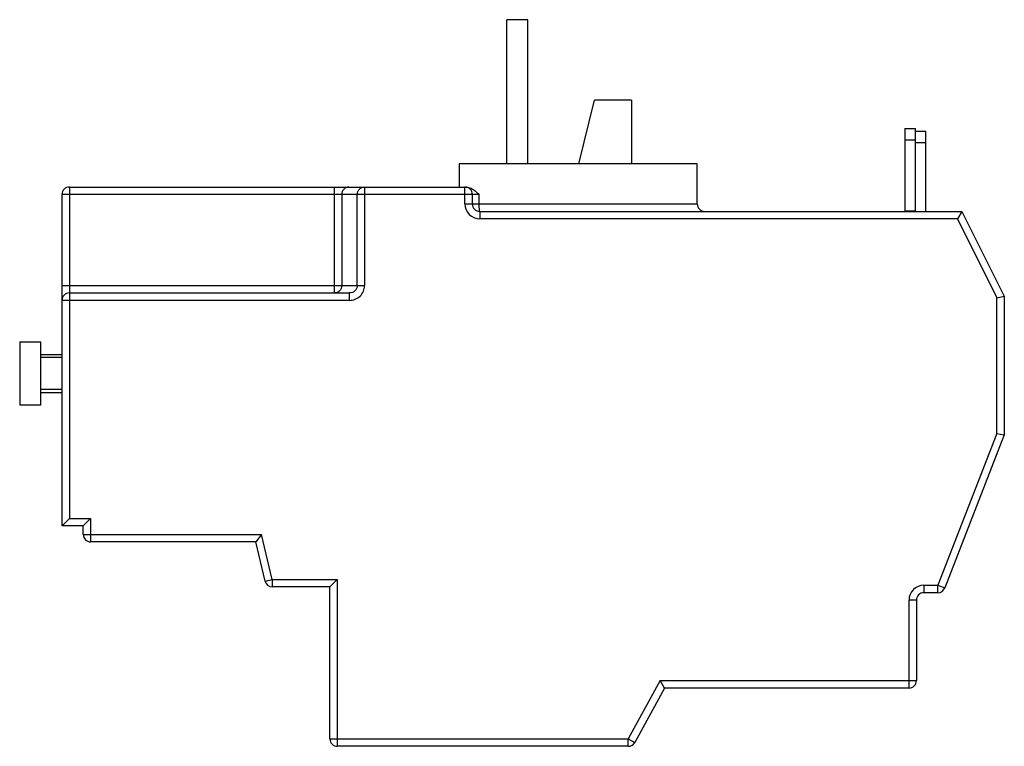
# Model space of a CAD drawing. Header units: millimetres. Extents: x 13.6 to 106.6, y 48.7 to 117.3.
import ezdxf

# ---------------------------------------------------------------- set-up
doc = ezdxf.new("R2010")
doc.units = ezdxf.units.MM
doc.header["$LTSCALE"] = 10.790491
doc.layers.get('0').update_dxf_attribs({"linetype": 'CONTINUOUS'})

msp = doc.modelspace()

# ---------------------------------------------------------------- linework, layer by layer
at = {"color": 7}
for p, q in [((59.644, 103.671), (59.644, 117.271)), ((61.643, 117.271), (59.644, 117.271)), ((61.644, 103.671), (61.644, 117.271)), ((66.444, 103.671), (67.944, 109.671)), ((71.444, 109.671), (67.944, 109.671)), ((71.444, 109.671), (71.444, 103.671)), ((97.244, 106.991), (98.244, 106.991)), ((97.244, 106.991), (97.244, 99.185)), ((98.244, 99.185), (98.244, 106.991)), ((98.244, 106.735), (99.244, 106.735)), ((99.244, 99.171), (99.244, 106.735)), ((98.244, 105.893), (97.244, 105.893)), ((99.244, 105.65), (98.244, 105.65)), ((55.144, 103.671), (55.144, 101.471)), ((77.644, 103.671), (55.144, 103.671)), ((77.644, 99.871), (77.644, 103.671)), ((18.344, 101.471), (18.344, 70.171)), ((18.344, 101.471), (55.813, 101.471)), ((43.374, 91.471), (43.374, 101.471)), ((46.213, 101.471), (46.213, 92.171)), ((55.694, 99.871), (55.694, 101.471)), ((17.644, 69.471), (17.644, 100.771)), ((57.018, 100.771), (17.644, 100.771)), ((44.059, 100.771), (44.059, 92.171)), ((45.528, 92.171), (45.528, 100.771)), ((56.394, 100.771), (56.394, 99.871)), ((57.018, 100.771), (57.018, 99.871)), ((55.694, 99.871), (77.644, 99.871)), ((57.094, 99.171), (57.094, 98.471)), ((57.094, 99.171), (102.644, 99.171)), ((98.244, 99.185), (97.244, 99.185)), ((102.644, 99.171), (102.211, 98.471)), ((102.644, 99.171), (106.644, 91.171)), ((102.211, 98.471), (57.094, 98.471)), ((102.211, 98.471), (105.944, 91.005)), ((17.644, 92.171), (46.213, 92.171)), ((18.344, 91.471), (44.784, 91.471)), ((44.784, 90.771), (44.784, 91.471)), ((105.944, 91.005), (106.644, 91.171)), ((106.644, 91.171), (106.644, 78.071)), ((44.784, 90.771), (17.644, 90.771)), ((105.944, 78.202), (105.944, 91.005)), ((13.644, 86.871), (13.644, 80.871)), ((13.644, 86.871), (15.644, 86.871)), ((15.644, 80.871), (15.644, 86.871)), ((15.644, 85.671), (17.644, 85.671)), ((17.644, 85.371), (15.644, 85.371)), ((17.644, 82.371), (15.644, 82.371)), ((15.644, 82.071), (17.644, 82.071)), ((15.644, 80.871), (13.644, 80.871)), ((105.944, 78.202), (100.365, 63.871)), ((105.944, 78.202), (106.644, 78.071)), ((106.644, 78.071), (101.017, 63.617)), ((18.344, 70.171), (17.644, 69.471)), ((18.344, 70.171), (20.344, 70.171)), ((20.344, 70.171), (19.644, 69.471)), ((20.344, 70.171), (20.344, 67.971)), ((19.644, 69.471), (17.644, 69.471)), ((19.644, 68.671), (19.644, 69.471)), ((19.644, 68.671), (36.498, 68.671)), ((35.944, 67.971), (20.344, 67.971)), ((36.498, 68.671), (35.944, 67.971)), ((36.817, 64.26), (35.944, 67.971)), ((37.498, 64.421), (36.498, 68.671)), ((36.817, 64.26), (37.498, 64.421)), ((37.498, 64.421), (37.498, 63.721)), ((37.498, 64.421), (43.644, 64.421)), ((43.644, 64.421), (42.944, 63.721)), ((43.644, 64.421), (43.644, 48.671)), ((42.944, 63.721), (37.498, 63.721)), ((42.944, 49.371), (42.944, 63.721)), ((99.044, 63.871), (100.365, 63.871)), ((99.044, 63.871), (99.044, 63.171)), ((100.365, 63.871), (101.017, 63.617)), ((100.365, 63.171), (100.365, 63.871)), ((98.344, 62.471), (97.644, 62.471)), ((97.644, 54.171), (97.644, 62.471)), ((98.344, 62.471), (98.344, 54.871)), ((100.365, 63.171), (99.044, 63.171)), ((74.128, 54.871), (71.128, 49.371)), ((74.128, 54.871), (98.344, 54.871)), ((74.544, 54.171), (74.128, 54.871)), ((74.544, 54.171), (71.743, 49.035)), ((97.644, 54.171), (74.544, 54.171)), ((42.944, 49.371), (71.128, 49.371)), ((71.128, 49.371), (71.743, 49.035)), ((71.128, 48.671), (71.128, 49.371)), ((71.128, 48.671), (43.644, 48.671))]:
    msp.add_line(p, q, dxfattribs=at)
for centre, radius, start, end in [((18.344, 100.771), 0.7, 90, 180), ((55.694, 100.771), 0.7, 0, 90), ((57.094, 99.871), 1.4, 180, 270), ((57.094, 99.871), 0.7, 180, 270), ((78.344, 99.871), 0.7, 180, 270), ((18.344, 90.771), 0.7, 90, 180), ((20.344, 68.671), 0.7, 180, 270), ((37.498, 64.421), 0.7, 193.24052, 270), ((99.044, 62.471), 1.4, 90, 180), ((100.365, 63.871), 0.7, 270, 338.73094), ((99.044, 62.471), 0.7, 90, 180), ((97.644, 54.871), 0.7, 270, 360), ((43.644, 49.371), 0.7, 180, 270), ((71.128, 49.371), 0.7, 270, 331.38954)]:
    msp.add_arc(centre, radius, start, end, dxfattribs=at)
for points, knots in [([(44.745, 101.471), (44.656, 101.471), (44.475, 101.434), (44.247, 101.278), (44.095, 101.045), (44.059, 100.862), (44.059, 100.771)], [0, 0, 0, 0, 0.247596, 0.496564, 0.747544, 1, 1, 1, 1]), ([(45.528, 100.771), (45.528, 100.862), (45.563, 101.045), (45.716, 101.278), (45.943, 101.434), (46.124, 101.471), (46.213, 101.471)], [0, 0, 0, 0, 0.252456, 0.503436, 0.752404, 1, 1, 1, 1]), ([(55.813, 101.471), (55.892, 101.471), (56.052, 101.45), (56.353, 101.34), (56.552, 101.201), (56.673, 101.098)], [0, 0, 0, 0, 0.250009, 0.500357, 1, 1, 1, 1]), ([(57.018, 99.871), (57.018, 99.781), (57.02, 99.652), (57.03, 99.487), (57.039, 99.382), (57.05, 99.296), (57.06, 99.237), (57.071, 99.202), (57.078, 99.184), (57.087, 99.171), (57.094, 99.171)], [0, 0, 0, 0, 0.376468, 0.54674, 0.696307, 0.819695, 0.912409, 0.946387, 0.971919, 1, 1, 1, 1]), ([(44.059, 92.171), (44.059, 92.08), (44.024, 91.896), (43.872, 91.664), (43.644, 91.507), (43.463, 91.471), (43.374, 91.471)], [0, 0, 0, 0, 0.252456, 0.503436, 0.752404, 1, 1, 1, 1]), ([(44.784, 90.771), (44.968, 90.771), (45.34, 90.842), (45.815, 91.149), (46.137, 91.614), (46.213, 91.987), (46.213, 92.171)], [0, 0, 0, 0, 0.250113, 0.50011, 0.750045, 1, 1, 1, 1]), ([(45.528, 92.171), (45.528, 92.078), (45.496, 91.937), (45.403, 91.775), (45.278, 91.633), (45.071, 91.506), (44.879, 91.471), (44.784, 91.471)], [0, 0, 0, 0, 0.245631, 0.369987, 0.49487, 0.745984, 1, 1, 1, 1])]:
    msp.add_open_spline(points, degree=3, knots=knots, dxfattribs=at)
msp.add_open_spline([(56.673, 101.098), (56.794, 100.996), (56.906, 100.883), (57.018, 100.771)], degree=3, dxfattribs=at)

doc.saveas('drawing.dxf')
